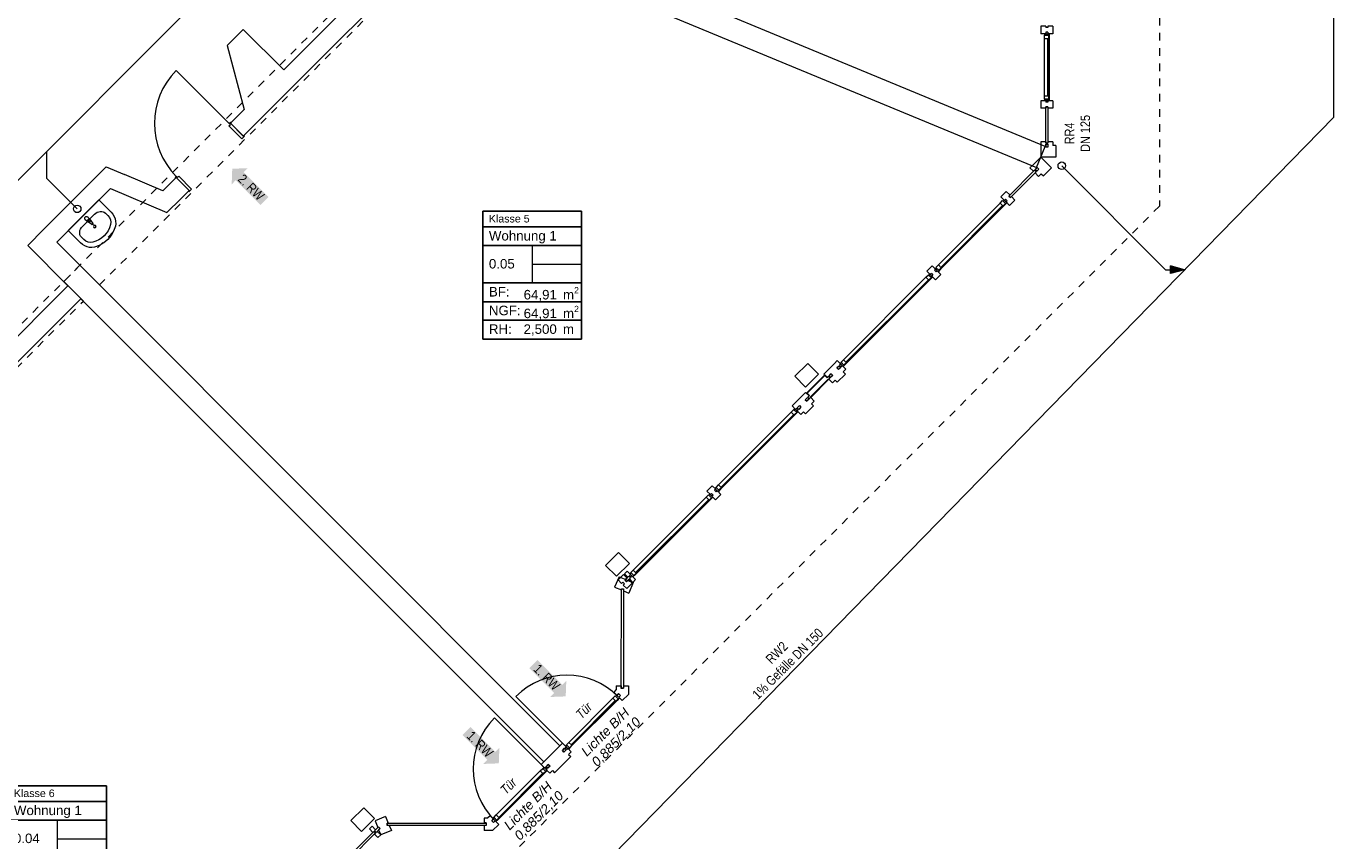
# Model space of a CAD drawing. Header units: metres. Extents: x -79 to 740, y -195 to 69.
# Tile 244 of 256: x 40 to 58, y 11 to 22. Entities that reach past the tile are written whole.
import ezdxf
from ezdxf.enums import TextEntityAlignment as Align

# ---------------------------------------------------------------- set-up
doc = ezdxf.new("R2010")
doc.units = ezdxf.units.M
doc.header["$MEASUREMENT"] = 0
for name, pattern in [('Strichlinie_ eng', [0.115, 0.075, -0.04]), ('Untersicht', [0.1, 0.075, -0.025]), ('Wipeout_Contour', [1, 0, -1])]:
    doc.linetypes.add(name, pattern=pattern)
for name, color, linetype in [('00 Linien_Kreise_Splines', 7, 'Continuous'), ('10 Fassade', 7, 'Continuous'), ('10 Stütze Holz', 7, 'Continuous'), ('10 Wand außen', 7, 'Continuous'), ('30 Dach', 7, 'Continuous'), ('50 Sanitäreinrichtung', 7, 'Continuous'), ('70 Entwässerung_Regenwasser', 7, 'Continuous'), ('70 Entwässerung_Schmutzwasser', 7, 'Continuous'), ('80 Raum', 7, 'Continuous'), ('97 Brandschutz', 7, 'Continuous'), ('97 Brandschutz Dokumentation', 7, 'Continuous')]:
    doc.layers.add(name, color=color, linetype=linetype)
doc.styles.add('ERSTELLTER_STIL_2', font='ARIALN.TTF')
doc.styles.add('ERSTELLTER_STIL_3', font='arial.ttf')
doc.styles.add('ERSTELLTER_STIL_4', font='arial.ttf')
doc.styles.add('ERSTELLTER_STIL_5', font='arial.ttf')
doc.styles.add('ERSTELLTER_STIL_6', font='ARIALN.TTF')
doc.linetypes.add('Schmutzwasserleitung', pattern='A,0,[2,995_ARC_230 ERW_GR_EG_2607011.Shx,S=0.00784,R=0,X=0,Y=0],-0.987778,0', length=0.987778)

# ---------------------------------------------------------------- blocks, each defined once
blk = doc.blocks.new('Blockrahmentür 1-Fl 27')
at = {"layer": '10 Wand außen', "color": 7, "linetype": 'Continuous', "lineweight": 13}
for p, q in [((0.4925, 0.01), (0.4925, 0.995)), ((-0.4925, 0.01), (-0.515, 0.01)), ((-0.515, 0.01), (-0.515, 0)), ((-0.515, 0), (-0.505, 0)), ((-0.505, 0), (-0.505, -0.24)), ((-0.4925, -0.01), (-0.4925, 0.01)), ((0.4925, -0.01), (0.4925, 0.01)), ((0.4925, 0.01), (0.515, 0.01)), ((0.515, 0), (0.505, 0)), ((0.505, 0), (0.505, -0.24)), ((0.515, 0.01), (0.515, 0)), ((-0.4675, -0.01), (-0.4925, -0.01)), ((-0.4675, -0.25), (-0.4675, -0.01)), ((0.4675, -0.25), (0.4675, -0.01)), ((0.4675, -0.01), (0.4925, -0.01)), ((-0.505, -0.24), (-0.515, -0.24)), ((-0.515, -0.24), (-0.515, -0.25)), ((-0.515, -0.25), (-0.4675, -0.25)), ((0.515, -0.25), (0.4675, -0.25)), ((0.505, -0.24), (0.515, -0.24)), ((0.515, -0.24), (0.515, -0.25))]:
    blk.add_line(p, q, dxfattribs=at)
at = {"layer": '10 Wand außen', "color": 7, "linetype": 'Continuous', "lineweight": 9}
for p, q in [((-0.505, 0), (-0.505, -0.24)), ((-0.505, 0), (-0.505, -0.24)), ((0.505, 0), (0.505, -0.24)), ((0.505, 0), (0.505, -0.24))]:
    blk.add_line(p, q, dxfattribs=at)
blk.add_arc((0.4925, 0.01), 0.985, 90, 180, dxfattribs=at)
blk = doc.blocks.new('Klasse 6_0.04_24_1', base_point=(40.749, 11.242))
at = {"layer": '80 Raum', "color": 7, "linetype": 'Continuous', "lineweight": 9}
for p, q in [((41.397, 12.081), (40.101, 12.081)), ((40.101, 12.081), (40.101, 10.402)), ((40.101, 12.081), (41.397, 12.081)), ((40.101, 11.875), (40.101, 12.081)), ((41.397, 10.402), (41.397, 12.081)), ((41.397, 12.081), (41.397, 11.875)), ((41.397, 11.875), (40.101, 11.875)), ((40.101, 11.875), (41.397, 11.875)), ((40.101, 11.63), (40.101, 11.875)), ((41.397, 11.875), (41.397, 11.63)), ((41.397, 11.63), (40.101, 11.63)), ((40.101, 11.63), (41.397, 11.63)), ((40.101, 11.139), (40.101, 11.63)), ((40.749, 11.63), (40.749, 11.139)), ((41.397, 11.63), (41.397, 11.139)), ((40.749, 11.384), (41.397, 11.384)), ((41.397, 11.139), (40.101, 11.139)), ((40.101, 11.139), (41.397, 11.139)), ((40.101, 10.893), (40.101, 11.139)), ((41.397, 11.139), (41.397, 10.893)), ((41.397, 10.893), (40.101, 10.893)), ((40.101, 10.893), (41.397, 10.893)), ((40.101, 10.647), (40.101, 10.893)), ((41.397, 10.893), (41.397, 10.647)), ((41.397, 10.647), (40.101, 10.647)), ((40.101, 10.647), (41.397, 10.647)), ((40.101, 10.402), (40.101, 10.647)), ((41.397, 10.647), (41.397, 10.402)), ((40.101, 10.402), (41.397, 10.402)), ((41.397, 10.402), (40.101, 10.402))]:
    blk.add_line(p, q, dxfattribs=at)
at = {"layer": '80 Raum', "color": 7, "lineweight": 9, "char_height": 0.125, "attachment_point": 1, "style": 'ERSTELLTER_STIL_3'}
for s, insert in [('\\A1;{\\pql;\\pt0,0.05;\\fArial|b0|i0|c0|p0;\\W1.000000;64,82\\fArial|b0|i0|c0|p0;\\W1.000000;\\A1{\\H.66x;\\S^  ;}\\fArial|b0|i0|c0|p0;\\W1.000000; m\\fArial|b0|i0|c0|p0;\\W1.000000;\\A1{\\H.66x;\\S2^  ;}}', (40.636, 11.084)), ('\\A1;{\\pql;\\pt0,0.05;\\fArial|b0|i0|c0|p0;\\W1.000000;64,82\\fArial|b0|i0|c0|p0;\\W1.000000;\\A1{\\H.66x;\\S^  ;}\\fArial|b0|i0|c0|p0;\\W1.000000; m\\fArial|b0|i0|c0|p0;\\W1.000000;\\A1{\\H.66x;\\S2^  ;}}', (40.636, 10.838)), ('\\A1;{\\pql;\\pt0,0.05;\\fArial|b0|i0|c0|p0;\\W1.000000;2,500\\fArial|b0|i0|c0|p0;\\W1.000000;\\A1{\\H.66x;\\S^  ;}\\fArial|b0|i0|c0|p0;\\W1.000000; m\\fArial|b0|i0|c0|p0;\\W1.000000;\\A1{\\H.66x;\\S^  ;}}', (40.636, 10.594))]:
    blk.add_mtext(s, dxfattribs=dict(at, insert=insert))
at = {"layer": '80 Raum', "color": 7, "lineweight": 9}
for tag, height, style, p in [('DUMMY_850', 0.1, 'ERSTELLTER_STIL_4', (41.319, 12.057)), ('ROOM_NAME', 0.1, 'ERSTELLTER_STIL_4', (40.179, 12.034)), ('apartmentName', 0.125, 'ERSTELLTER_STIL_3', (40.179, 11.822)), ('DUMMY_851', 0.125, 'ERSTELLTER_STIL_3', (41.319, 11.851)), ('ROOM_NUMBER', 0.125, 'ERSTELLTER_STIL_3', (40.179, 11.454)), ('measuredAreaCode', 0.125, 'ERSTELLTER_STIL_3', (40.179, 11.085)), ('calculatedAreaCode', 0.125, 'ERSTELLTER_STIL_3', (40.179, 10.84)), ('ceilingHeightCode', 0.125, 'ERSTELLTER_STIL_3', (40.179, 10.594))]:
    blk.add_attdef(tag, text='', height=height, dxfattribs=dict(at, style=style)).set_placement(p, align=Align.TOP_LEFT)
blk = doc.blocks.new('Klasse 5_0.05_25_1', base_point=(46.996, 18.793))
at = {"layer": '80 Raum', "color": 7, "linetype": 'Continuous', "lineweight": 9}
for p, q in [((47.644, 19.633), (46.347, 19.633)), ((46.347, 19.633), (46.347, 17.953)), ((46.347, 19.633), (47.644, 19.633)), ((46.347, 19.427), (46.347, 19.633)), ((47.644, 17.953), (47.644, 19.633)), ((47.644, 19.633), (47.644, 19.427)), ((47.644, 19.427), (46.347, 19.427)), ((46.347, 19.427), (47.644, 19.427)), ((46.347, 19.181), (46.347, 19.427)), ((47.644, 19.427), (47.644, 19.181)), ((47.644, 19.181), (46.347, 19.181)), ((46.347, 19.181), (47.644, 19.181)), ((46.347, 18.69), (46.347, 19.181)), ((46.996, 19.181), (46.996, 18.69)), ((47.644, 19.181), (47.644, 18.69)), ((46.996, 18.935), (47.644, 18.935)), ((47.644, 18.69), (46.347, 18.69)), ((46.347, 18.69), (47.644, 18.69)), ((46.347, 18.444), (46.347, 18.69)), ((47.644, 18.69), (47.644, 18.444)), ((47.644, 18.444), (46.347, 18.444)), ((46.347, 18.444), (47.644, 18.444)), ((46.347, 18.199), (46.347, 18.444)), ((47.644, 18.444), (47.644, 18.199)), ((47.644, 18.199), (46.347, 18.199)), ((46.347, 18.199), (47.644, 18.199)), ((46.347, 17.953), (46.347, 18.199)), ((47.644, 18.199), (47.644, 17.953)), ((46.347, 17.953), (47.644, 17.953)), ((47.644, 17.953), (46.347, 17.953))]:
    blk.add_line(p, q, dxfattribs=at)
at = {"layer": '80 Raum', "color": 7, "lineweight": 9, "char_height": 0.125, "attachment_point": 1, "style": 'ERSTELLTER_STIL_3'}
for s, insert in [('\\A1;{\\pql;\\pt0,0.05;\\fArial|b0|i0|c0|p0;\\W1.000000;64,91\\fArial|b0|i0|c0|p0;\\W1.000000;\\A1{\\H.66x;\\S^  ;}\\fArial|b0|i0|c0|p0;\\W1.000000; m\\fArial|b0|i0|c0|p0;\\W1.000000;\\A1{\\H.66x;\\S2^  ;}}', (46.883, 18.635)), ('\\A1;{\\pql;\\pt0,0.05;\\fArial|b0|i0|c0|p0;\\W1.000000;64,91\\fArial|b0|i0|c0|p0;\\W1.000000;\\A1{\\H.66x;\\S^  ;}\\fArial|b0|i0|c0|p0;\\W1.000000; m\\fArial|b0|i0|c0|p0;\\W1.000000;\\A1{\\H.66x;\\S2^  ;}}', (46.883, 18.389)), ('\\A1;{\\pql;\\pt0,0.05;\\fArial|b0|i0|c0|p0;\\W1.000000;2,500\\fArial|b0|i0|c0|p0;\\W1.000000;\\A1{\\H.66x;\\S^  ;}\\fArial|b0|i0|c0|p0;\\W1.000000; m\\fArial|b0|i0|c0|p0;\\W1.000000;\\A1{\\H.66x;\\S^  ;}}', (46.882, 18.146))]:
    blk.add_mtext(s, dxfattribs=dict(at, insert=insert))
at = {"layer": '80 Raum', "color": 7, "lineweight": 9}
for tag, height, style, p in [('DUMMY_850', 0.1, 'ERSTELLTER_STIL_4', (47.565, 19.608)), ('ROOM_NAME', 0.1, 'ERSTELLTER_STIL_4', (46.426, 19.585)), ('apartmentName', 0.125, 'ERSTELLTER_STIL_3', (46.426, 19.373)), ('DUMMY_851', 0.125, 'ERSTELLTER_STIL_3', (47.565, 19.402)), ('ROOM_NUMBER', 0.125, 'ERSTELLTER_STIL_3', (46.426, 19.005)), ('measuredAreaCode', 0.125, 'ERSTELLTER_STIL_3', (46.426, 18.637)), ('calculatedAreaCode', 0.125, 'ERSTELLTER_STIL_3', (46.426, 18.391)), ('ceilingHeightCode', 0.125, 'ERSTELLTER_STIL_3', (46.426, 18.146))]:
    blk.add_attdef(tag, text='', height=height, dxfattribs=dict(at, style=style)).set_placement(p, align=Align.TOP_LEFT)
blk = doc.blocks.new('Waschbecken 01 27')
at = {"layer": '50 Sanitäreinrichtung', "color": 7, "linetype": 'Continuous', "lineweight": 9}
for p, q in [((0.113, -0.092), (-0.113, -0.092)), ((-0.014, -0.097), (-0.014, -0.082)), ((-0.014, -0.082), (0.014, -0.082)), ((0.014, -0.082), (0.014, -0.097)), ((-0.223, -0.183), (-0.223, -0.229)), ((0.223, -0.183), (0.223, -0.229))]:
    blk.add_line(p, q, dxfattribs=at)
at = {"layer": '50 Sanitäreinrichtung', "color": 7, "linetype": 'Continuous', "lineweight": 9, "flags": 128}
blk.add_lwpolyline([(-0.285, 0), (-0.285, -0.229), (-0.282, -0.263), (-0.274, -0.295), (-0.261, -0.326), (-0.243, -0.353), (-0.221, -0.377), (-0.195, -0.396), (-0.133, -0.426), (-0.067, -0.444), (0, -0.45), (0.067, -0.444), (0.133, -0.426), (0.195, -0.396), (0.221, -0.377), (0.243, -0.353), (0.261, -0.326), (0.274, -0.295), (0.282, -0.263), (0.285, -0.229), (0.285, 0)], close=True, dxfattribs=at)
blk.add_lwpolyline([(-0.025, -0.057), (-0.021, -0.099, 0.12102), (-0.018, -0.109), (-0.011, -0.162, 0.882566), (0.011, -0.162), (0.018, -0.109, 0.12102), (0.021, -0.099), (0.025, -0.057, 1)], format="xyb", close=True, dxfattribs=at)
at = {"layer": '50 Sanitäreinrichtung', "color": 7, "linetype": 'Continuous', "lineweight": 9}
blk.add_circle((0, -0.207), 0.0175, dxfattribs=at)
for radius, start, end in [(0.0211, 212.771, 327.229), (0.0136, 180, 0)]:
    blk.add_arc((0, -0.097), radius, start, end, dxfattribs=at)
for centre, major_axis, ratio, start_param, end_param in [((-0.113, -0.183), (0.11, 0), 0.82489, 1.570796, 3.141593), ((0.113, -0.183), (0.11, 0), 0.82489, 0, 1.570796), ((-0.113, -0.229), (0, 0.121), 0.908696, 1.570796, 2.644618), ((0, 0), (0, 0.382), 0.908696, 2.644618, 3.638567), ((0.113, -0.229), (0, 0.121), 0.908696, 3.638567, 4.712389)]:
    blk.add_ellipse(centre, major_axis=major_axis, ratio=ratio, start_param=start_param, end_param=end_param, dxfattribs=at)
blk = doc.blocks.new('Pfeil gerade 27')
at = {"layer": '97 Brandschutz', "linetype": 'Continuous', "lineweight": 18, "true_color": 0x60cd00}
blk.add_hatch(color=72, dxfattribs=at).paths.add_polyline_path([(0.3, 0), (0.161, 0.15), (0.161, 0.075), (-0.3, 0.075), (-0.3, -0.075), (0.161, -0.075), (0.161, -0.15)])

msp = doc.modelspace()

# ---------------------------------------------------------------- hatches: boundary and pattern name
at = {"layer": '10 Fassade', "linetype": 'Continuous', "lineweight": 0, "true_color": 0x000000}
for points in [[(48.16, 13.364), (48.165, 13.364), (48.165, 13.394), (48.16, 13.394)], [(46.392, 11.595), (46.362, 11.595), (46.362, 11.59), (46.392, 11.59)]]:
    msp.add_hatch(color=18, dxfattribs=at).paths.add_polyline_path(points)
at = {"layer": '70 Entwässerung_Regenwasser', "linetype": 'Continuous', "lineweight": 18, "true_color": 0x00a8ff}
msp.add_hatch(color=140, dxfattribs=at).paths.add_polyline_path([(55.576, 18.864), (55.39, 18.914), (55.39, 18.814)])

# ---------------------------------------------------------------- linework, layer by layer
at = {"layer": '00 Linien_Kreise_Splines', "color": 7, "linetype": 'Continuous', "lineweight": 9}
for p, q in [((47.452, 12.586), (46.781, 13.257)), ((47.169, 12.303), (46.498, 12.974))]:
    msp.add_line(p, q, dxfattribs=at)
for centre, start, end in [((47.452, 12.586), 45, 135), ((47.169, 12.303), 135, 225)]:
    msp.add_arc(centre, 0.949, start, end, dxfattribs=at)
at = {"layer": '10 Fassade', "color": 7, "linetype": 'Continuous', "lineweight": 13}
for p, q in [((53.749, 22.065), (53.684, 22.065)), ((53.749, 22.065), (53.749, 22.045)), ((53.779, 22.045), (53.749, 22.045)), ((53.779, 22.065), (53.779, 22.045)), ((53.844, 22.065), (53.779, 22.065)), ((53.749, 20.985), (53.684, 20.985)), ((53.749, 21.005), (53.749, 20.985)), ((53.779, 21.005), (53.749, 21.005)), ((53.779, 21.005), (53.779, 20.985)), ((53.844, 20.985), (53.779, 20.985)), ((53.684, 20.545), (53.684, 20.495)), ((53.749, 20.545), (53.684, 20.545)), ((53.684, 20.495), (53.684, 20.345)), ((53.749, 20.545), (53.749, 20.525)), ((53.779, 20.525), (53.749, 20.525)), ((53.749, 20.515), (53.749, 20.495)), ((53.779, 20.515), (53.749, 20.515)), ((53.749, 20.495), (53.749, 20.475)), ((53.779, 20.475), (53.749, 20.475)), ((53.779, 20.545), (53.779, 20.525)), ((53.844, 20.545), (53.779, 20.545)), ((53.779, 20.515), (53.779, 20.495)), ((53.779, 20.495), (53.779, 20.475)), ((53.844, 20.545), (53.844, 20.495)), ((53.884, 20.495), (53.844, 20.495)), ((53.884, 20.495), (53.884, 20.345)), ((53.684, 20.345), (53.578, 20.239)), ((53.884, 20.345), (53.684, 20.345)), ((53.684, 20.345), (53.825, 20.203)), ((53.578, 20.239), (53.542, 20.203)), ((53.542, 20.203), (53.588, 20.157)), ((53.602, 20.171), (53.588, 20.157)), ((53.602, 20.171), (53.623, 20.15)), ((53.623, 20.193), (53.609, 20.178)), ((53.609, 20.178), (53.631, 20.157)), ((53.623, 20.15), (53.609, 20.136)), ((53.609, 20.136), (53.655, 20.09)), ((53.638, 20.207), (53.623, 20.193)), ((53.645, 20.171), (53.631, 20.157)), ((53.638, 20.207), (53.659, 20.185)), ((53.659, 20.185), (53.645, 20.171)), ((53.691, 20.125), (53.655, 20.09)), ((53.691, 20.125), (53.719, 20.097)), ((53.825, 20.203), (53.719, 20.097)), ((53.231, 19.892), (53.277, 19.846)), ((53.277, 19.846), (53.263, 19.832)), ((53.298, 19.825), (53.284, 19.811)), ((53.298, 19.825), (53.344, 19.779)), ((50.972, 17.633), (50.866, 17.527)), ((50.61, 17.241), (50.842, 17.473)), ((50.653, 17.189), (50.894, 17.429)), ((50.894, 17.429), (50.653, 17.189)), ((50.898, 17.425), (50.658, 17.184)), ((50.866, 17.527), (50.831, 17.492)), ((50.831, 17.492), (50.877, 17.446)), ((50.842, 17.473), (50.873, 17.442)), ((50.891, 17.46), (50.877, 17.446)), ((50.891, 17.46), (50.912, 17.439)), ((50.912, 17.481), (50.898, 17.467)), ((50.898, 17.467), (50.919, 17.446)), ((50.912, 17.439), (50.898, 17.425)), ((50.898, 17.425), (50.944, 17.379)), ((50.926, 17.495), (50.912, 17.481)), ((50.933, 17.46), (50.919, 17.446)), ((50.926, 17.495), (50.948, 17.474)), ((50.948, 17.474), (50.933, 17.46)), ((50.979, 17.414), (50.944, 17.379)), ((50.979, 17.414), (51.008, 17.386)), ((51.114, 17.492), (51.008, 17.386)), ((51.085, 17.52), (51.114, 17.492)), ((50.555, 17.216), (50.449, 17.11)), ((50.59, 17.251), (50.555, 17.216)), ((50.59, 17.251), (50.636, 17.206)), ((50.641, 17.21), (50.61, 17.241)), ((50.636, 17.206), (50.622, 17.191)), ((50.601, 17.17), (50.587, 17.156)), ((50.587, 17.156), (50.608, 17.135)), ((50.697, 17.075), (50.59, 16.969)), ((50.615, 17.184), (50.601, 17.17)), ((50.622, 17.149), (50.608, 17.135)), ((50.615, 17.184), (50.636, 17.163)), ((50.622, 17.191), (50.644, 17.17)), ((50.636, 17.163), (50.622, 17.149)), ((50.658, 17.184), (50.644, 17.17)), ((50.658, 17.184), (50.704, 17.138)), ((50.704, 17.138), (50.668, 17.103)), ((50.668, 17.103), (50.697, 17.075)), ((50.562, 16.997), (50.59, 16.969)), ((48.138, 14.83), (48.08, 14.692)), ((48.197, 14.858), (48.126, 14.787)), ((48.138, 14.83), (48.225, 14.794)), ((48.225, 14.794), (48.215, 14.784)), ((48.08, 14.692), (48.168, 14.656)), ((48.126, 14.787), (48.172, 14.741)), ((48.168, 14.669), (48.168, 14.656)), ((48.168, 14.669), (48.198, 14.669)), ((48.186, 14.756), (48.172, 14.741)), ((48.186, 14.756), (48.208, 14.734)), ((48.208, 14.734), (48.194, 14.72)), ((48.194, 14.72), (48.239, 14.674)), ((48.198, 14.669), (48.198, 14.643)), ((48.198, 14.643), (48.265, 14.615)), ((48.215, 14.784), (48.237, 14.763)), ((48.25, 14.777), (48.237, 14.763)), ((48.31, 14.745), (48.239, 14.674)), ((48.322, 14.754), (48.265, 14.615)), ((48.1, 13.394), (48.1, 13.347)), ((48.16, 13.394), (48.16, 13.364)), ((48.16, 13.364), (48.165, 13.364)), ((48.165, 13.394), (48.165, 13.364)), ((48.165, 13.364), (48.195, 13.364)), ((48.195, 13.394), (48.195, 13.364)), ((48.195, 13.394), (48.26, 13.394)), ((48.26, 13.394), (48.26, 13.281)), ((47.36, 12.607), (47.148, 12.395)), ((47.502, 12.466), (47.29, 12.254)), ((47.474, 12.494), (47.502, 12.466)), ((47.261, 12.282), (47.29, 12.254)), ((44.889, 11.55), (44.854, 11.515)), ((44.889, 11.55), (44.935, 11.504)), ((45.066, 11.678), (44.928, 11.621)), ((44.928, 11.621), (44.964, 11.533)), ((44.974, 11.543), (44.964, 11.533)), ((44.974, 11.543), (44.995, 11.521)), ((45.066, 11.678), (45.102, 11.59)), ((45.089, 11.59), (45.089, 11.56)), ((45.102, 11.59), (45.089, 11.59)), ((45.115, 11.56), (45.089, 11.56)), ((45.115, 11.56), (45.143, 11.493)), ((46.409, 11.655), (46.362, 11.655)), ((46.392, 11.595), (46.362, 11.595)), ((46.392, 11.59), (46.362, 11.59)), ((46.362, 11.56), (46.362, 11.495)), ((46.392, 11.56), (46.362, 11.56)), ((46.392, 11.595), (46.392, 11.59)), ((46.392, 11.59), (46.392, 11.56)), ((44.854, 11.515), (44.9, 11.469)), ((44.914, 11.483), (44.9, 11.469)), ((44.914, 11.483), (44.935, 11.462)), ((44.935, 11.504), (44.921, 11.49)), ((44.921, 11.49), (44.942, 11.469)), ((44.935, 11.462), (44.921, 11.448)), ((44.921, 11.448), (44.967, 11.402)), ((44.957, 11.483), (44.942, 11.469)), ((44.957, 11.483), (45.003, 11.437)), ((45.003, 11.437), (44.967, 11.402)), ((44.995, 11.521), (44.976, 11.503)), ((44.976, 11.503), (45.004, 11.436)), ((45.143, 11.493), (45.004, 11.436)), ((46.475, 11.495), (46.362, 11.495))]:
    msp.add_line(p, q, dxfattribs=at)
at = {"layer": '10 Fassade', "color": 7, "linetype": 'Continuous', "lineweight": 13, "flags": 128}
for points in [[(53.779, 20.525), (53.749, 20.525), (53.749, 21.005), (53.779, 21.005)], [(53.779, 20.475), (53.749, 20.475), (53.749, 20.515), (53.779, 20.515)], [(53.631, 20.157), (53.609, 20.178), (53.638, 20.207), (53.659, 20.185)], [(51.025, 17.552), (51.004, 17.573), (51.032, 17.601), (51.054, 17.58)], [(50.636, 17.206), (50.632, 17.21), (50.601, 17.241), (50.842, 17.481), (50.873, 17.45), (50.877, 17.446), (50.873, 17.442), (50.842, 17.473), (50.61, 17.241), (50.641, 17.21)], [(50.919, 17.446), (50.898, 17.467), (50.926, 17.495), (50.948, 17.474)], [(50.608, 17.135), (50.587, 17.156), (50.615, 17.184), (50.636, 17.163)], [(48.195, 13.364), (48.165, 13.364), (48.168, 14.669), (48.198, 14.669)], [(47.413, 12.526), (47.392, 12.547), (47.421, 12.575), (47.442, 12.554)], [(44.942, 11.469), (44.921, 11.49), (44.974, 11.543), (44.995, 11.521)], [(45.089, 11.56), (45.089, 11.59), (46.392, 11.59), (46.392, 11.56)], [(44.596, 11.123), (44.575, 11.144), (44.914, 11.483), (44.935, 11.462)]]:
    msp.add_lwpolyline(points, close=True, dxfattribs=at)
for points in [[(48.1, 13.394), (48.16, 13.394), (48.165, 13.394)], [(46.362, 11.655), (46.362, 11.595), (46.362, 11.59)]]:
    msp.add_lwpolyline(points, dxfattribs=at)
at = {"layer": '10 Stütze Holz', "color": 7, "linetype": 'Continuous', "lineweight": 13, "flags": 128}
for points in [[(50.449, 17.464), (50.59, 17.322), (50.76, 17.492), (50.619, 17.633)], [(47.961, 14.976), (48.103, 14.835), (48.273, 15.004), (48.131, 15.146)], [(44.61, 11.624), (44.751, 11.483), (44.921, 11.653), (44.779, 11.794)]]:
    msp.add_lwpolyline(points, close=True, dxfattribs=at)
at = {"layer": '10 Wand außen', "color": 7, "linetype": 'Continuous', "lineweight": 9}
for p, q in [((43.027, 20.789), (43.196, 20.619)), ((42.312, 20.075), (42.482, 19.905)), ((41.304, 18.664), (41.046, 18.922)), ((41.304, 18.664), (41.046, 18.922)), ((40.834, 18.71), (41.092, 18.451)), ((40.834, 18.71), (41.092, 18.451))]:
    msp.add_line(p, q, dxfattribs=at)
at = {"layer": '10 Wand außen', "color": 7, "linetype": 'Untersicht', "lineweight": 13}
msp.add_line((41.046, 18.922), (40.834, 18.71), dxfattribs=at)
at = {"layer": '10 Wand außen', "color": 7, "linetype": 'Continuous', "lineweight": 9, "flags": 128}
for points in [[(53.741, 20.483), (45.88, 23.739)], [(45.846, 23.609), (43.727, 21.49)], [(43.196, 20.619), (46.016, 23.439)], [(45.765, 23.462), (53.626, 20.206)], [(43.196, 22.021), (42.984, 21.809)], [(43.727, 21.49), (43.196, 22.021)], [(42.984, 21.809), (43.206, 20.968)], [(43.206, 20.968), (43.027, 20.789)], [(53.626, 20.206), (53.741, 20.483)], [(41.394, 20.217), (40.572, 19.395)], [(41.394, 20.217), (41.632, 20.116)], [(42.137, 19.899), (41.632, 20.116)], [(42.312, 20.075), (42.137, 19.899)], [(40.742, 19.226), (41.449, 19.933)], [(41.449, 19.933), (42.191, 19.615)], [(42.191, 19.615), (42.374, 19.797)], [(42.374, 19.797), (42.482, 19.905)], [(40.572, 19.395), (40.36, 19.183)], [(40.36, 19.183), (40.89, 18.653)], [(41.103, 18.865), (40.742, 19.226)], [(47.36, 12.607), (41.103, 18.865)], [(40.89, 18.653), (39.038, 16.8)], [(38.5, 15.924), (41.06, 18.483)], [(41.06, 18.483), (47.148, 12.395)], [(47.148, 12.395), (47.36, 12.607)]]:
    msp.add_lwpolyline(points, dxfattribs=at)
at = {"layer": '10 Wand außen', "color": 7, "linetype": 'Untersicht', "lineweight": 13, "flags": 128}
for points in [[(45.731, 23.607), (36.241, 14.117)], [(41.304, 18.664), (46.096, 23.456)], [(36.392, 13.752), (41.092, 18.451)]]:
    msp.add_lwpolyline(points, dxfattribs=at)
at = {"layer": '30 Dach', "color": 7, "linetype": 'Strichlinie_ eng', "lineweight": 9}
for p, q in [((55.244, 41.175), (55.244, 19.698)), ((55.244, 19.698), (40.057, 4.512))]:
    msp.add_line(p, q, dxfattribs=at)
at = {"layer": '70 Entwässerung_Regenwasser', "color": 140, "linetype": 'Schmutzwasserleitung', "lineweight": 18, "true_color": 0x00a8ff}
for p, q in [((57.539, 20.87), (57.539, 40.313)), ((40.669, 3.622), (57.539, 20.87)), ((55.326, 18.864), (53.961, 20.23)), ((55.326, 18.864), (55.39, 18.864))]:
    msp.add_line(p, q, dxfattribs=at)
at = {"layer": '70 Entwässerung_Regenwasser', "color": 140, "linetype": 'Continuous', "lineweight": 18, "true_color": 0x00a8ff}
for p, q in [((55.39, 18.814), (55.39, 18.914)), ((55.576, 18.864), (55.39, 18.914)), ((55.576, 18.864), (55.39, 18.814))]:
    msp.add_line(p, q, dxfattribs=at)
msp.add_circle((53.961, 20.23), 0.05, dxfattribs=at)
at = {"layer": '70 Entwässerung_Schmutzwasser', "color": 34, "linetype": 'Schmutzwasserleitung', "lineweight": 18, "true_color": 0xa85100}
for p, q in [((44.984, 24.794), (35.502, 15.312)), ((40.609, 20.419), (40.609, 20.066)), ((40.609, 20.066), (41.011, 19.664))]:
    msp.add_line(p, q, dxfattribs=at)
msp.add_circle((41.011, 19.664), 0.05, dxfattribs=at)

# ---------------------------------------------------------------- block references
at = {"layer": '10 Wand außen', "color": 7, "linetype": 'Continuous', "lineweight": 13, "rotation": 45.00000000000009}
msp.add_blockref('Blockrahmentür 1-Fl 27', (42.67, 20.432), dxfattribs=at)
at = {"layer": '50 Sanitäreinrichtung', "color": 7, "linetype": 'Continuous', "lineweight": 13, "xscale": -1, "rotation": 45.00001874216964}
msp.add_blockref('Waschbecken 01 27', (41.095, 19.579), dxfattribs=at)
at = {"layer": '80 Raum', "color": 7, "linetype": 'Continuous', "lineweight": 13}
for name, p, values in [('Klasse 5_0.05_25_1', (46.996, 18.793), {'ROOM_NAME': 'Klasse 5', 'ROOM_NUMBER': '0.05', 'apartmentName': 'Wohnung 1', 'measuredAreaCode': 'BF: ', 'calculatedAreaCode': 'NGF: ', 'ceilingHeightCode': 'RH: '}), ('Klasse 6_0.04_24_1', (40.749, 11.242), {'ROOM_NAME': 'Klasse 6', 'ROOM_NUMBER': '0.04', 'apartmentName': 'Wohnung 1', 'measuredAreaCode': 'BF: ', 'calculatedAreaCode': 'NGF: ', 'ceilingHeightCode': 'RH: '})]:
    msp.add_blockref(name, p, dxfattribs=at).add_auto_attribs(values)
at = {"layer": '97 Brandschutz', "color": 7, "linetype": 'Continuous', "lineweight": 13, "xscale": -1}
for p, rotation in [((43.263, 19.979), 315.1103822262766), ((47.224, 13.469), 135.0000000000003), ((46.344, 12.589), 135.0000000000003)]:
    msp.add_blockref('Pfeil gerade 27', p, dxfattribs=dict(at, rotation=rotation))

# ---------------------------------------------------------------- texts
at = {"layer": '70 Entwässerung_Regenwasser', "color": 140, "linetype": 'Continuous', "lineweight": 18, "true_color": 0x00a8ff, "char_height": 0.125, "attachment_point": 2, "style": 'ERSTELLTER_STIL_2'}
for s, insert, rotation, line_spacing_factor in [('\\A1;{\\pqc;\\fArial Narrow|b0|i0|c0|p0;\\W1.000000;RR4 \\P\\pqc;\\fArial Narrow|b0|i0|c0|p0;\\W1.000000;DN 125}', (54, 20.655), 90, 0.992273), ('\\A1;{\\pqc;\\fArial Narrow|b0|i0|c0|p0;\\W1.000000;RW2^I\\P\\pqc;\\fArial Narrow|b0|i0|c0|p0;\\W1.000000;1% Gefälle\\fArial Narrow|b0|i0|c0|p0;\\W1.000000; \\fArial Narrow|b0|i0|c0|p0;\\W1.000000;DN 150}', (50.167, 13.876), 45, 0.984615)]:
    msp.add_mtext(s, dxfattribs=dict(at, insert=insert, rotation=rotation, line_spacing_factor=line_spacing_factor))
at = {"layer": '97 Brandschutz', "color": 7, "linetype": 'Continuous', "lineweight": 9, "char_height": 0.125, "attachment_point": 1, "style": 'ERSTELLTER_STIL_2'}
for s, insert, rotation in [('\\A1;{\\pql;\\fArial Narrow|b0|i0|c0|p0;\\W1.000000;2\\fArial Narrow|b0|i0|c0|p0;\\W1.000000;. RW}', (43.202, 20.131), 315.1104), ('\\A1;{\\pql;\\fArial Narrow|b0|i0|c0|p0;\\W1.000000;1. RW}', (47.091, 13.693), 315), ('\\A1;{\\pql;\\fArial Narrow|b0|i0|c0|p0;\\W1.000000;1. RW}', (46.212, 12.813), 315)]:
    msp.add_mtext(s, dxfattribs=dict(at, insert=insert, rotation=rotation))
at = {"layer": '97 Brandschutz Dokumentation', "color": 7, "linetype": 'Continuous', "lineweight": 9, "char_height": 0.125, "attachment_point": 1, "rotation": 45, "style": 'ERSTELLTER_STIL_6'}
for insert in [(47.556, 13.039), (46.563, 12.046)]:
    msp.add_mtext('\\A1;{\\pql;\\fArial Narrow|b0|i1|c0|p0;\\W1.000000;Tür}', dxfattribs=dict(at, insert=insert))
at = {"layer": '97 Brandschutz Dokumentation', "color": 7, "linetype": 'Continuous', "lineweight": 9, "char_height": 0.125, "attachment_point": 1, "rotation": 45, "line_spacing_factor": 0.923581, "style": 'ERSTELLTER_STIL_5'}
for insert in [(47.626, 12.549), (46.61, 11.58)]:
    msp.add_mtext('\\A1;{\\pql;\\fArial|b0|i1|c0|p0;\\W1.000000;Lichte B/H\\P\\pql;\\fArial|b0|i1|c0|p0;\\W1.000000;0,885/2,10}', dxfattribs=dict(at, insert=insert))

# ---------------------------------------------------------------- next in the draw order: wipeouts: each hides what was drawn before it
at = {"color": 254, "linetype": 'Wipeout_Contour', "lineweight": 0, "ltscale": 231.647832}
msp.add_wipeout([(53.789, 21.15), (53.789, 21.9), (53.734, 21.9), (53.734, 21.15)], dxfattribs=at).dxf.layer = '10 Fassade'
at = {"color": 254, "linetype": 'Wipeout_Contour', "lineweight": 0, "ltscale": 224.760493}
msp.add_wipeout([(52.375, 18.888), (53.189, 19.701), (53.15, 19.74), (52.337, 18.927)], dxfattribs=at).dxf.layer = '10 Fassade'
at = {"color": 254, "linetype": 'Wipeout_Contour', "lineweight": 0, "ltscale": 210.404253}
msp.add_wipeout([(49.484, 15.996), (50.442, 16.954), (50.403, 16.993), (49.445, 16.035)], dxfattribs=at).dxf.layer = '10 Fassade'
at = {"color": 254, "linetype": 'Wipeout_Contour', "lineweight": 0, "ltscale": 198.025669}
msp.add_wipeout([(47.516, 12.614), (48.095, 13.194), (48.056, 13.232), (47.477, 12.653)], dxfattribs=at).dxf.layer = '10 Fassade'
at = {"color": 254, "linetype": 'Wipeout_Contour', "lineweight": 0, "ltscale": 193.364412}
msp.add_wipeout([(46.562, 11.66), (47.141, 12.24), (47.102, 12.278), (46.523, 11.699)], dxfattribs=at).dxf.layer = '10 Fassade'

# ---------------------------------------------------------------- next in the draw order: linework, layer by layer
at = {"layer": '10 Fassade', "color": 7, "linetype": 'Continuous', "lineweight": 13}
for p, q in [((53.684, 22.065), (53.684, 21.965)), ((53.684, 21.085), (53.684, 20.985)), ((53.231, 19.892), (53.16, 19.821)), ((53.263, 19.832), (53.284, 19.811)), ((50.449, 17.11), (50.414, 17.075)), ((50.509, 17.078), (50.495, 17.064)), ((50.509, 17.078), (50.53, 17.057)), ((48.1, 13.347), (48.067, 13.314)), ((47.396, 12.643), (47.36, 12.607)), ((47.406, 12.561), (47.392, 12.547)), ((47.148, 12.395), (47.113, 12.36)), ((47.392, 12.547), (47.413, 12.526)), ((47.208, 12.363), (47.194, 12.349)), ((47.208, 12.363), (47.23, 12.342)), ((46.442, 11.688), (46.409, 11.655))]:
    msp.add_line(p, q, dxfattribs=at)
at = {"layer": '10 Fassade', "color": 7, "linetype": 'Continuous', "lineweight": 13, "flags": 128}
msp.add_lwpolyline([(53.284, 19.811), (53.263, 19.832), (53.602, 20.171), (53.623, 20.15)], close=True, dxfattribs=at)

# ---------------------------------------------------------------- next in the draw order: wipeouts: each hides what was drawn before it
at = {"color": 254, "linetype": 'Wipeout_Contour', "lineweight": 0, "ltscale": 231.759752}
msp.add_wipeout([(53.794, 21.92), (53.789, 21.92), (53.789, 21.13), (53.794, 21.13)], dxfattribs=at).dxf.layer = '10 Fassade'
at = {"color": 254, "linetype": 'Wipeout_Contour', "lineweight": 0, "ltscale": 224.813103}
msp.add_wipeout([(53.206, 19.712), (53.203, 19.715), (52.361, 18.874), (52.365, 18.87)], dxfattribs=at).dxf.layer = '10 Fassade'
at = {"color": 254, "linetype": 'Wipeout_Contour', "lineweight": 0, "ltscale": 210.460239}
msp.add_wipeout([(50.46, 16.965), (50.456, 16.969), (49.47, 15.982), (49.473, 15.979)], dxfattribs=at).dxf.layer = '10 Fassade'
at = {"color": 254, "linetype": 'Wipeout_Contour', "lineweight": 0, "ltscale": 198.087917}
msp.add_wipeout([(48.113, 13.204), (48.109, 13.208), (47.502, 12.6), (47.505, 12.597)], dxfattribs=at).dxf.layer = '10 Fassade'
at = {"color": 254, "linetype": 'Wipeout_Contour', "lineweight": 0, "ltscale": 193.428106}
msp.add_wipeout([(47.159, 12.25), (47.155, 12.254), (46.548, 11.646), (46.551, 11.643)], dxfattribs=at).dxf.layer = '10 Fassade'

# ---------------------------------------------------------------- next in the draw order: hatches: boundary and pattern name
at = {"layer": '10 Fassade', "linetype": 'Continuous', "lineweight": 0, "true_color": 0x000000}
for points in [[(48.131, 13.293), (48.109, 13.271), (48.113, 13.268), (48.134, 13.289)], [(46.463, 11.625), (46.466, 11.621), (46.488, 11.643), (46.484, 11.646)]]:
    msp.add_hatch(color=18, dxfattribs=at).paths.add_polyline_path(points)

# ---------------------------------------------------------------- next in the draw order: linework, layer by layer
at = {"layer": '10 Fassade', "color": 7, "linetype": 'Continuous', "lineweight": 13}
for p, q in [((53.844, 22.065), (53.844, 21.965)), ((53.749, 21.965), (53.684, 21.965)), ((53.734, 21.15), (53.734, 21.9)), ((53.749, 21.985), (53.749, 21.965)), ((53.779, 21.985), (53.749, 21.985)), ((53.779, 21.985), (53.779, 21.965)), ((53.844, 21.965), (53.779, 21.965)), ((53.779, 21.15), (53.779, 21.9)), ((53.789, 21.9), (53.789, 21.15)), ((53.749, 21.085), (53.684, 21.085)), ((53.749, 21.085), (53.749, 21.065)), ((53.779, 21.065), (53.749, 21.065)), ((53.779, 21.085), (53.779, 21.065)), ((53.844, 21.085), (53.779, 21.085)), ((53.844, 21.085), (53.844, 20.985)), ((53.16, 19.821), (53.206, 19.775)), ((53.22, 19.79), (53.206, 19.775)), ((53.22, 19.79), (53.242, 19.768)), ((53.344, 19.779), (53.273, 19.708)), ((52.337, 18.927), (53.15, 19.74)), ((52.368, 18.895), (53.182, 19.708)), ((53.189, 19.701), (52.375, 18.888)), ((53.242, 19.768), (53.228, 19.754)), ((53.228, 19.754), (53.273, 19.708)), ((52.255, 18.916), (52.301, 18.87)), ((52.301, 18.87), (52.287, 18.856)), ((52.322, 18.849), (52.308, 18.835)), ((52.322, 18.849), (52.368, 18.803)), ((50.414, 17.075), (50.46, 17.029)), ((50.474, 17.043), (50.46, 17.029)), ((50.474, 17.043), (50.495, 17.022)), ((50.495, 17.064), (50.481, 17.05)), ((50.481, 17.05), (50.502, 17.029)), ((50.516, 17.043), (50.502, 17.029)), ((50.53, 17.057), (50.516, 17.043)), ((49.445, 16.035), (50.403, 16.993)), ((49.477, 16.003), (50.435, 16.962)), ((50.442, 16.954), (49.484, 15.996)), ((50.495, 17.022), (50.481, 17.008)), ((50.481, 17.008), (50.527, 16.962)), ((50.562, 16.997), (50.527, 16.962)), ((49.364, 16.025), (49.41, 15.979)), ((49.41, 15.979), (49.395, 15.965)), ((49.431, 15.957), (49.417, 15.943)), ((49.431, 15.957), (49.477, 15.912)), ((48.131, 13.293), (48.109, 13.271)), ((48.134, 13.289), (48.113, 13.268)), ((48.131, 13.293), (48.134, 13.289)), ((48.134, 13.289), (48.155, 13.268)), ((48.155, 13.268), (48.134, 13.247)), ((48.134, 13.247), (48.18, 13.201)), ((48.26, 13.281), (48.18, 13.201)), ((47.477, 12.653), (48.056, 13.232)), ((47.509, 12.621), (48.088, 13.201)), ((48.095, 13.194), (47.516, 12.614)), ((47.396, 12.643), (47.442, 12.597)), ((47.421, 12.575), (47.406, 12.561)), ((47.421, 12.575), (47.442, 12.554)), ((47.442, 12.597), (47.428, 12.582)), ((47.428, 12.582), (47.449, 12.561)), ((47.463, 12.575), (47.449, 12.561)), ((47.463, 12.575), (47.509, 12.529)), ((47.428, 12.54), (47.413, 12.526)), ((47.442, 12.554), (47.428, 12.54)), ((47.509, 12.529), (47.474, 12.494)), ((46.523, 11.699), (47.102, 12.278)), ((46.555, 11.667), (47.134, 12.247)), ((47.141, 12.24), (46.562, 11.66)), ((47.113, 12.36), (47.159, 12.314)), ((47.173, 12.328), (47.159, 12.314)), ((47.173, 12.328), (47.194, 12.307)), ((47.194, 12.349), (47.18, 12.335)), ((47.18, 12.335), (47.201, 12.314)), ((47.194, 12.307), (47.18, 12.293)), ((47.18, 12.293), (47.226, 12.247)), ((47.215, 12.328), (47.201, 12.314)), ((47.23, 12.342), (47.215, 12.328)), ((47.261, 12.282), (47.226, 12.247)), ((46.484, 11.646), (46.463, 11.625)), ((46.463, 11.625), (46.466, 11.621)), ((46.488, 11.643), (46.466, 11.621)), ((46.466, 11.621), (46.488, 11.6)), ((46.555, 11.575), (46.475, 11.495)), ((46.509, 11.621), (46.488, 11.6)), ((46.509, 11.621), (46.555, 11.575))]:
    msp.add_line(p, q, dxfattribs=at)
at = {"layer": '10 Fassade', "color": 7, "linetype": 'Continuous', "lineweight": 13, "flags": 128}
for points in [[(53.789, 21.945), (53.789, 21.9), (53.734, 21.9), (53.734, 21.945)], [(53.794, 21.965), (53.794, 21.92), (53.789, 21.92), (53.789, 21.945), (53.739, 21.945), (53.739, 21.965)], [(53.794, 21.92), (53.794, 21.13), (53.789, 21.13), (53.789, 21.92)], [(53.734, 21.105), (53.734, 21.15), (53.789, 21.15), (53.789, 21.105)], [(53.739, 21.085), (53.739, 21.105), (53.789, 21.105), (53.789, 21.13), (53.794, 21.13), (53.794, 21.085)], [(53.238, 19.744), (53.206, 19.712), (53.203, 19.715), (53.22, 19.733), (53.185, 19.768), (53.199, 19.782)], [(53.206, 19.712), (52.365, 18.87), (52.361, 18.874), (53.203, 19.715)], [(53.22, 19.733), (53.189, 19.701), (53.15, 19.74), (53.182, 19.772)], [(52.305, 18.895), (52.337, 18.927), (52.375, 18.888), (52.344, 18.856)], [(52.294, 18.877), (52.308, 18.891), (52.344, 18.856), (52.361, 18.874), (52.365, 18.87), (52.333, 18.838)], [(50.491, 16.997), (50.46, 16.965), (50.456, 16.969), (50.474, 16.986), (50.438, 17.022), (50.453, 17.036)], [(50.502, 17.029), (50.481, 17.05), (50.509, 17.078), (50.53, 17.057)], [(50.46, 16.965), (49.473, 15.979), (49.47, 15.982), (50.456, 16.969)], [(50.474, 16.986), (50.442, 16.954), (50.403, 16.993), (50.435, 17.025)], [(49.403, 15.986), (49.417, 16), (49.452, 15.965), (49.47, 15.982), (49.473, 15.979), (49.441, 15.947)], [(49.413, 16.003), (49.445, 16.035), (49.484, 15.996), (49.452, 15.965)], [(48.127, 13.225), (48.095, 13.194), (48.056, 13.232), (48.088, 13.264)], [(48.145, 13.236), (48.113, 13.204), (48.109, 13.208), (48.127, 13.225), (48.092, 13.261), (48.106, 13.275)], [(48.113, 13.204), (47.505, 12.597), (47.502, 12.6), (48.109, 13.208)], [(47.435, 12.604), (47.449, 12.618), (47.484, 12.582), (47.502, 12.6), (47.505, 12.597), (47.474, 12.565)], [(47.445, 12.621), (47.477, 12.653), (47.516, 12.614), (47.484, 12.582)], [(47.159, 12.25), (46.551, 11.643), (46.548, 11.646), (47.155, 12.254)], [(47.173, 12.271), (47.141, 12.24), (47.102, 12.278), (47.134, 12.31)], [(47.191, 12.282), (47.159, 12.25), (47.155, 12.254), (47.173, 12.271), (47.138, 12.307), (47.152, 12.321)], [(47.201, 12.314), (47.18, 12.335), (47.208, 12.363), (47.23, 12.342)], [(46.491, 11.667), (46.523, 11.699), (46.562, 11.66), (46.53, 11.628)], [(46.481, 11.65), (46.495, 11.664), (46.53, 11.628), (46.548, 11.646), (46.551, 11.643), (46.519, 11.611)]]:
    msp.add_lwpolyline(points, close=True, dxfattribs=at)
for points in [[(48.067, 13.314), (48.109, 13.271), (48.113, 13.268)], [(46.442, 11.688), (46.484, 11.646), (46.488, 11.643)]]:
    msp.add_lwpolyline(points, dxfattribs=at)

# ---------------------------------------------------------------- next in the draw order: wipeouts: each hides what was drawn before it
at = {"color": 254, "linetype": 'Wipeout_Contour', "lineweight": 0, "ltscale": 219.074599}
msp.add_wipeout([(51.128, 17.64), (52.213, 18.725), (52.174, 18.764), (51.089, 17.679)], dxfattribs=at).dxf.layer = '10 Fassade'
at = {"color": 254, "linetype": 'Wipeout_Contour', "lineweight": 0, "ltscale": 204.761781}
msp.add_wipeout([(48.363, 14.876), (49.321, 15.834), (49.282, 15.873), (48.324, 14.914)], dxfattribs=at).dxf.layer = '10 Fassade'

# ---------------------------------------------------------------- next in the draw order: linework, layer by layer
at = {"layer": '10 Fassade', "color": 7, "linetype": 'Continuous', "lineweight": 13}
for p, q in [((52.255, 18.916), (52.185, 18.846)), ((52.287, 18.856), (52.308, 18.835)), ((51.008, 17.669), (50.972, 17.633)), ((51.018, 17.587), (51.004, 17.573)), ((51.004, 17.573), (51.025, 17.552)), ((49.364, 16.025), (49.293, 15.954)), ((49.395, 15.965), (49.417, 15.943)), ((48.197, 14.858), (48.243, 14.812)), ((48.243, 14.904), (48.208, 14.869)), ((48.208, 14.869), (48.253, 14.823)), ((48.243, 14.812), (48.229, 14.798)), ((48.229, 14.798), (48.25, 14.777))]:
    msp.add_line(p, q, dxfattribs=at)

# ---------------------------------------------------------------- next in the draw order: wipeouts: each hides what was drawn before it
at = {"color": 254, "linetype": 'Wipeout_Contour', "lineweight": 0, "ltscale": 219.12833}
msp.add_wipeout([(52.23, 18.736), (52.227, 18.739), (51.114, 17.626), (51.117, 17.623)], dxfattribs=at).dxf.layer = '10 Fassade'
at = {"color": 254, "linetype": 'Wipeout_Contour', "lineweight": 0, "ltscale": 204.819276}
msp.add_wipeout([(49.339, 15.844), (49.335, 15.848), (48.349, 14.861), (48.352, 14.858)], dxfattribs=at).dxf.layer = '10 Fassade'

# ---------------------------------------------------------------- next in the draw order: linework, layer by layer
at = {"layer": '10 Fassade', "color": 7, "linetype": 'Continuous', "lineweight": 13}
for p, q in [((51.089, 17.679), (52.174, 18.764)), ((52.185, 18.846), (52.23, 18.8)), ((52.245, 18.814), (52.23, 18.8)), ((52.245, 18.814), (52.266, 18.792)), ((52.266, 18.792), (52.252, 18.778)), ((52.252, 18.778), (52.298, 18.732)), ((52.368, 18.803), (52.298, 18.732)), ((51.121, 17.647), (52.206, 18.732)), ((52.213, 18.725), (51.128, 17.64)), ((51.008, 17.669), (51.054, 17.623)), ((51.032, 17.601), (51.018, 17.587)), ((51.039, 17.566), (51.025, 17.552)), ((51.032, 17.601), (51.054, 17.58)), ((51.054, 17.623), (51.039, 17.609)), ((51.039, 17.609), (51.061, 17.587)), ((51.054, 17.58), (51.039, 17.566)), ((51.075, 17.601), (51.061, 17.587)), ((51.075, 17.601), (51.121, 17.556)), ((51.121, 17.556), (51.085, 17.52)), ((48.324, 14.914), (49.282, 15.873)), ((48.356, 14.883), (49.314, 15.841)), ((49.321, 15.834), (48.363, 14.876)), ((49.293, 15.954), (49.339, 15.908)), ((49.353, 15.922), (49.339, 15.908)), ((49.353, 15.922), (49.374, 15.901)), ((49.374, 15.901), (49.36, 15.887)), ((49.36, 15.887), (49.406, 15.841)), ((49.477, 15.912), (49.406, 15.841)), ((48.243, 14.904), (48.289, 14.858)), ((48.268, 14.837), (48.253, 14.823)), ((48.268, 14.837), (48.289, 14.816)), ((48.289, 14.858), (48.275, 14.844)), ((48.275, 14.844), (48.296, 14.823)), ((48.289, 14.816), (48.275, 14.801)), ((48.275, 14.801), (48.321, 14.755)), ((48.31, 14.837), (48.296, 14.823)), ((48.31, 14.837), (48.356, 14.791)), ((48.264, 14.791), (48.255, 14.782)), ((48.255, 14.782), (48.322, 14.754)), ((48.264, 14.791), (48.31, 14.745)), ((48.356, 14.791), (48.321, 14.755))]:
    msp.add_line(p, q, dxfattribs=at)
at = {"layer": '10 Fassade', "color": 7, "linetype": 'Continuous', "lineweight": 13, "flags": 128}
for points in [[(52.245, 18.757), (52.213, 18.725), (52.174, 18.764), (52.206, 18.796)], [(52.262, 18.768), (52.23, 18.736), (52.227, 18.739), (52.245, 18.757), (52.209, 18.792), (52.223, 18.807)], [(52.23, 18.736), (51.117, 17.623), (51.114, 17.626), (52.227, 18.739)], [(51.047, 17.63), (51.061, 17.644), (51.096, 17.609), (51.114, 17.626), (51.117, 17.623), (51.085, 17.591)], [(51.057, 17.647), (51.089, 17.679), (51.128, 17.64), (51.096, 17.609)], [(49.339, 15.844), (48.352, 14.858), (48.349, 14.861), (49.335, 15.848)], [(49.353, 15.866), (49.321, 15.834), (49.282, 15.873), (49.314, 15.904)], [(49.371, 15.876), (49.339, 15.844), (49.335, 15.848), (49.353, 15.866), (49.318, 15.901), (49.332, 15.915)], [(48.25, 14.777), (48.229, 14.798), (48.268, 14.837), (48.289, 14.816)], [(48.282, 14.865), (48.296, 14.879), (48.331, 14.844), (48.349, 14.861), (48.352, 14.858), (48.321, 14.826)], [(48.292, 14.883), (48.324, 14.914), (48.363, 14.876), (48.331, 14.844)]]:
    msp.add_lwpolyline(points, close=True, dxfattribs=at)

doc.saveas('drawing.dxf')
